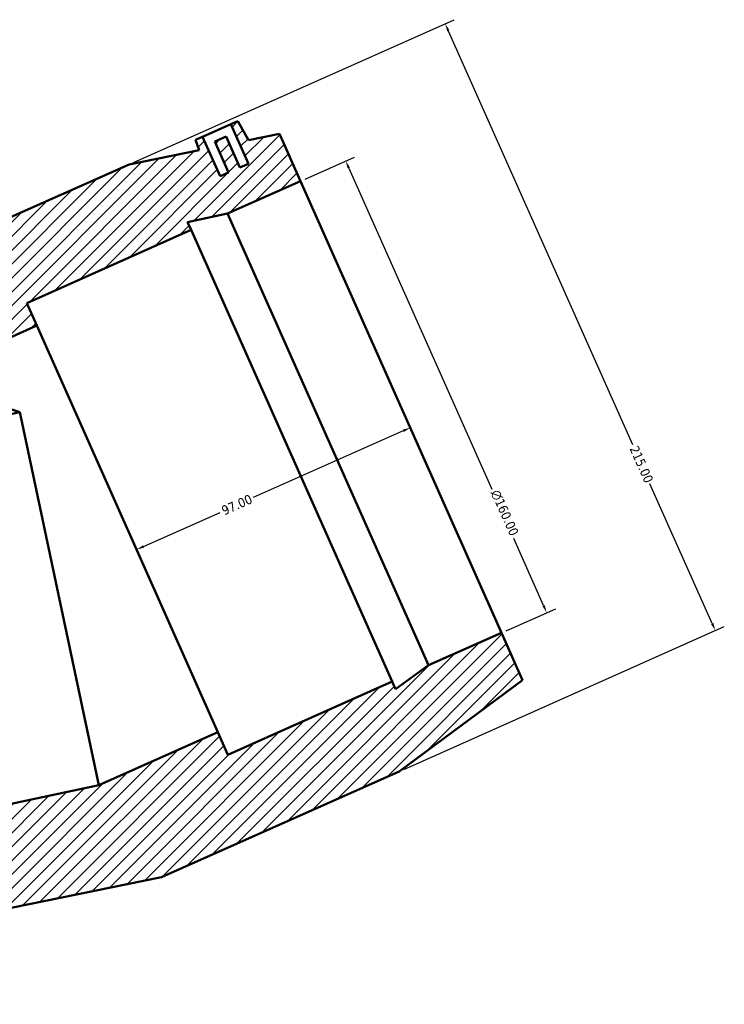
# Model space of a CAD drawing. Header units: millimetres. Extents: x -114 to 1615, y -786 to 1133.
# Tile 3 of 7: x 682 to 910, y -705 to -386. Entities that reach past the tile are written whole.
import ezdxf

# ---------------------------------------------------------------- set-up
doc = ezdxf.new("R2010")
doc.units = ezdxf.units.MM
for name, color, linetype, lineweight in [('Dimension (ANSI)', 7, 'Continuous', 25), ('Hatch (ANSI)', 7, 'Continuous', 18), ('Visible (ANSI)', 7, 'Continuous', 50)]:
    doc.layers.add(name, color=color, linetype=linetype, lineweight=lineweight)
doc.styles.add('Note Text (ANSI)', font='tahoma.ttf')
doc.dimstyles.new('Default - mm (ANSI)', dxfattribs={"dimtxt": 3.048, "dimasz": 2.5, "dimexe": 3.175, "dimexo": 1.6002, "dimgap": 0.8, "dimtad": 0, "dimtoh": 1, "dimrnd": 1e-08, "dimzin": 4, "dimdsep": 46, "dimtxsty": 'Note Text (ANSI)', "dimcen": 0.09, "dimdle": 10, "dimclrd": 256, "dimclre": 256, "dimclrt": 256, "dimadec": 1, "dimazin": 1, "dimtfac": 1, "dimtofl": 0, "dimtmove": 0, "dimatfit": 3, "dimfxl": 1, "dimtolj": 1, "dimtzin": 4, "dimlwd": -1, "dimlwe": -1, "dimarcsym": 0})

# ---------------------------------------------------------------- blocks, each defined once
blk = doc.blocks.new('*D7')
at = {"layer": 'Defpoints', "color": 0, "transparency": 16777216}
for p in [(805.37, -511.82), (716.76, -551.27), (719.75, -557.99)]:
    blk.add_point(p, dxfattribs=at)
at = {"layer": 'Dimension (ANSI)', "transparency": 16777216}
for p, q in [((806.08, -519.56), (757.53, -541.17)), ((722.03, -556.98), (746.83, -545.94))]:
    blk.add_line(p, q, dxfattribs=at)
for points in [[(805.91, -519.17), (806.25, -519.94), (808.36, -518.54)], [(721.86, -556.59), (722.2, -557.36), (719.75, -557.99)]]:
    blk.add_solid(points, dxfattribs=at)
at = {"layer": 'Dimension (ANSI)', "color": 230, "true_color": 0xff0080, "transparency": 16777216, "insert": (746.91, -544.16), "char_height": 3.048, "attachment_point": 1, "rotation": 24, "style": 'Note Text (ANSI)'}
blk.add_mtext('\\A1;97.00', dxfattribs=at)
blk = doc.blocks.new('*D11')
at = {"layer": 'Defpoints', "color": 0, "transparency": 16777216}
for p in [(772.83, -438.74), (852.53, -578.4), (837.91, -584.9)]:
    blk.add_point(p, dxfattribs=at)
at = {"layer": 'Dimension (ANSI)', "transparency": 16777216}
for p, q in [((774.3, -438.09), (790.35, -430.94)), ((788.47, -434.51), (834.75, -538.46)), ((851.51, -576.11), (841.84, -554.39)), ((839.37, -584.25), (855.43, -577.11))]:
    blk.add_line(p, q, dxfattribs=at)
for points in [[(788.85, -434.34), (788.09, -434.68), (787.45, -432.23)], [(851.89, -575.94), (851.13, -576.28), (852.53, -578.4)]]:
    blk.add_solid(points, dxfattribs=at)
at = {"layer": 'Dimension (ANSI)', "color": 230, "true_color": 0xff0080, "transparency": 16777216, "insert": (837.17, -538.26), "char_height": 3.048, "attachment_point": 1, "rotation": 294, "style": 'Note Text (ANSI)'}
blk.add_mtext('\\A1;\\fAIGDT|b0|i0;\\H3.0480;\\ln\\fTahoma|b0|i0;\\H3.0480;160.00', dxfattribs=at)
blk = doc.blocks.new('*D12')
at = {"layer": 'Defpoints', "color": 0, "transparency": 16777216}
for p in [(717.34, -433.34), (907.11, -584.2), (804.79, -629.75)]:
    blk.add_point(p, dxfattribs=at)
at = {"layer": 'Dimension (ANSI)', "transparency": 16777216}
for p, q in [((718.8, -432.69), (822.56, -386.5)), ((820.68, -390.07), (880.28, -523.94)), ((906.09, -581.92), (885.94, -536.66)), ((806.25, -629.1), (910.01, -582.91))]:
    blk.add_line(p, q, dxfattribs=at)
for points in [[(821.06, -389.9), (820.3, -390.24), (819.66, -387.79)], [(906.47, -581.75), (905.71, -582.08), (907.11, -584.2)]]:
    blk.add_solid(points, dxfattribs=at)
at = {"layer": 'Dimension (ANSI)', "color": 230, "true_color": 0xff0080, "transparency": 16777216, "insert": (882.06, -524.03), "char_height": 3.048, "attachment_point": 1, "rotation": 294, "style": 'Note Text (ANSI)'}
blk.add_mtext('\\A1;215.00', dxfattribs=at)

msp = doc.modelspace()

# ---------------------------------------------------------------- hatches: boundary and pattern name
at = {"layer": 'Hatch (ANSI)'}
h = msp.add_hatch(dxfattribs=at)
h.set_pattern_fill('ANSI31', color=256, scale=25.4, style=0)
h.set_pattern_definition([(45, (0, 0), (-2.245064, 2.245064), [])])
edge = h.paths.add_edge_path()
edge.add_ellipse((566.19, -601.176), major_axis=(5.539, 72.837), ratio=1, start_angle=0, end_angle=48.75202)
edge.add_line((515.079, -548.989), (681.939, -513.522))
edge.add_ellipse((656.473, -581.986), major_axis=(25.466, 68.464), ratio=1, start_angle=0, end_angle=48.75202)
edge.add_line((621.787, -517.699), (571.729, -528.339))
h.paths.add_polyline_path([(534.324, -490.141), (450.124, -490.141), (427.551, -495.144), (427.244, -491.641), (424.744, -491.641), (424.744, -505.641), (421.744, -505.641), (421.744, -494.641), (417.744, -494.641), (417.744, -505.641), (414.744, -505.641), (414.744, -491.641), (412.244, -491.641), (411.629, -498.673), (401.624, -500.891), (401.624, -517.641), (427.491, -517.641), (440.424, -514.891), (440.424, -517.641), (498.624, -517.641), (498.624, -525.641), (582.824, -525.641), (582.824, -500.891), (572.819, -498.673), (572.204, -491.641), (569.704, -491.641), (569.704, -505.641), (566.704, -505.641), (566.704, -494.641), (562.704, -494.641), (562.704, -505.641), (559.704, -505.641), (559.704, -491.641), (557.204, -491.641), (556.898, -495.144)])
h.paths.add_polyline_path([(717.342, -433.342), (640.422, -467.589), (621.835, -481.341), (620.13, -478.265), (617.846, -479.282), (623.54, -492.072), (620.8, -493.292), (616.326, -483.243), (612.671, -484.87), (617.145, -494.919), (614.405, -496.139), (608.71, -483.349), (606.427, -484.366), (608.725, -491.041), (600.487, -497.136), (610.554, -519.746), (687.474, -485.499), (684.22, -478.191), (737.389, -454.519), (736.271, -452.007), (749.204, -449.258), (772.834, -438.737), (766.022, -423.435), (755.98, -425.479), (752.557, -419.305), (750.273, -420.322), (755.968, -433.111), (753.227, -434.331), (748.753, -424.282), (745.099, -425.909), (749.573, -435.958), (746.832, -437.179), (741.138, -424.389), (738.854, -425.406), (739.999, -428.731)])
edge = h.paths.add_edge_path()
edge.add_line((727.87, -664.001), (804.791, -629.754))
edge.add_line((804.791, -629.754), (844.725, -600.207))
edge.add_line((844.725, -600.207), (837.912, -584.905))
edge.add_line((837.912, -584.905), (814.282, -595.426))
edge.add_line((814.282, -595.426), (803.585, -603.197))
edge.add_line((803.585, -603.197), (802.467, -600.686))
edge.add_line((802.467, -600.686), (749.298, -624.358))
edge.add_line((749.298, -624.358), (746.044, -617.05))
edge.add_line((746.044, -617.05), (707.584, -634.173))
edge.add_line((707.584, -634.173), (540.724, -669.641))
edge.add_line((540.724, -669.641), (498.624, -669.641))
edge.add_line((498.624, -669.641), (498.624, -677.641))
edge.add_line((498.624, -677.641), (440.424, -677.641))
edge.add_line((440.424, -677.641), (440.424, -680.39))
edge.add_line((440.424, -680.39), (427.491, -677.641))
edge.add_line((427.491, -677.641), (401.624, -677.641))
edge.add_line((401.624, -677.641), (401.624, -694.391))
edge.add_line((401.624, -694.391), (450.124, -705.141))
edge.add_line((450.124, -705.141), (534.324, -705.141))
edge.add_line((534.324, -705.141), (582.824, -694.391))
edge.add_line((582.824, -694.391), (582.824, -672.304))
edge.add_ellipse((566.19, -601.176), major_axis=(16.634, -71.128), ratio=1, start_angle=0, end_angle=15.1862)
edge.add_line((600.876, -665.463), (650.934, -654.823))
edge.add_ellipse((656.473, -581.986), major_axis=(-5.539, -72.837), ratio=1, start_angle=0, end_angle=15.1862)
edge.add_line((670.207, -653.73), (679.191, -673.907))
edge.add_line((679.191, -673.907), (727.87, -664.001))

# ---------------------------------------------------------------- linework, layer by layer
at = {"layer": 'Visible (ANSI)'}
for p, q in [((741.138, -424.389), (750.273, -420.322)), ((752.557, -419.305), (750.273, -420.322)), ((750.273, -420.322), (755.968, -433.111)), ((755.98, -425.479), (752.557, -419.305)), ((766.022, -423.435), (755.98, -425.479)), ((772.834, -438.737), (766.022, -423.435)), ((741.138, -424.389), (738.854, -425.406)), ((738.854, -425.406), (739.999, -428.731)), ((746.832, -437.179), (741.138, -424.389)), ((748.753, -424.282), (745.099, -425.909)), ((745.099, -425.909), (749.573, -435.958)), ((753.227, -434.331), (748.753, -424.282)), ((739.999, -428.731), (717.342, -433.342)), ((717.342, -433.342), (640.422, -467.589)), ((755.968, -433.111), (753.227, -434.331)), ((749.573, -435.958), (746.832, -437.179)), ((749.204, -449.258), (772.834, -438.737)), ((837.912, -584.905), (772.834, -438.737)), ((736.271, -452.007), (749.204, -449.258)), ((814.282, -595.426), (749.204, -449.258)), ((737.389, -454.519), (736.271, -452.007)), ((684.22, -478.191), (737.389, -454.519)), ((802.467, -600.686), (737.389, -454.519)), ((687.474, -485.499), (684.22, -478.191)), ((610.554, -519.746), (687.474, -485.499)), ((746.044, -617.05), (687.474, -485.499)), ((515.079, -548.989), (681.939, -513.522)), ((681.939, -513.522), (707.584, -634.173)), ((837.912, -584.905), (814.282, -595.426)), ((844.725, -600.207), (837.912, -584.905)), ((814.282, -595.426), (803.585, -603.197)), ((802.467, -600.686), (749.298, -624.358)), ((803.585, -603.197), (802.467, -600.686)), ((804.791, -629.754), (844.725, -600.207)), ((746.044, -617.05), (707.584, -634.173)), ((749.298, -624.358), (746.044, -617.05)), ((727.87, -664.001), (804.791, -629.754)), ((707.584, -634.173), (540.724, -669.641)), ((679.191, -673.907), (727.87, -664.001))]:
    msp.add_line(p, q, dxfattribs=at)
msp.add_arc((656.473, -581.986), 73.047, 69.59678, 118.34881, dxfattribs=at)

# ---------------------------------------------------------------- dimensions: what is measured, and where the dimension line sits
at = {"layer": 'Dimension (ANSI)'}
for base, p1, p2, angle, override, picture, middle in [((907.108, -584.199), (717.342, -433.342), (804.791, -629.754), 114, {"dimtoh": 0, "dimdec": 2, "dimtp": 0, "dimtm": 0, "dimtdec": 2, "dimatfit": 1}, '*D12', (883.11, -530.3)), ((719.75, -557.992), (805.373, -511.821), (716.759, -551.274), 204, {"dimtoh": 0, "dimdec": 2, "dimse1": 1, "dimse2": 1, "dimtp": 0, "dimtm": 0, "dimtdec": 2, "dimatfit": 1}, '*D7', (752.181, -543.553))]:
    dim = msp.add_linear_dim(base=base, p1=p1, p2=p2, angle=angle, dimstyle='Default - mm (ANSI)', override=override, dxfattribs=at)
    dim.commit()
    dim.dimension.update_dxf_attribs({"geometry": picture, "text_midpoint": middle, "dimtype": 160})
dim = msp.add_linear_dim(base=(852.529, -578.397), p1=(772.834, -438.737), p2=(837.912, -584.905), angle=114, text='\\fAIGDT|b0|i0;\\H3.0480;\\ln\\fTahoma|b0|i0;\\H3.0480;<>', dimstyle='Default - mm (ANSI)', override={"dimtoh": 0, "dimdec": 2, "dimtp": 0, "dimtm": 0, "dimtdec": 2, "dimatfit": 1}, dxfattribs=at)
dim.commit()
dim.dimension.update_dxf_attribs({"geometry": '*D11', "text_midpoint": (838.293, -546.423), "dimtype": 160})

doc.saveas('drawing.dxf')
